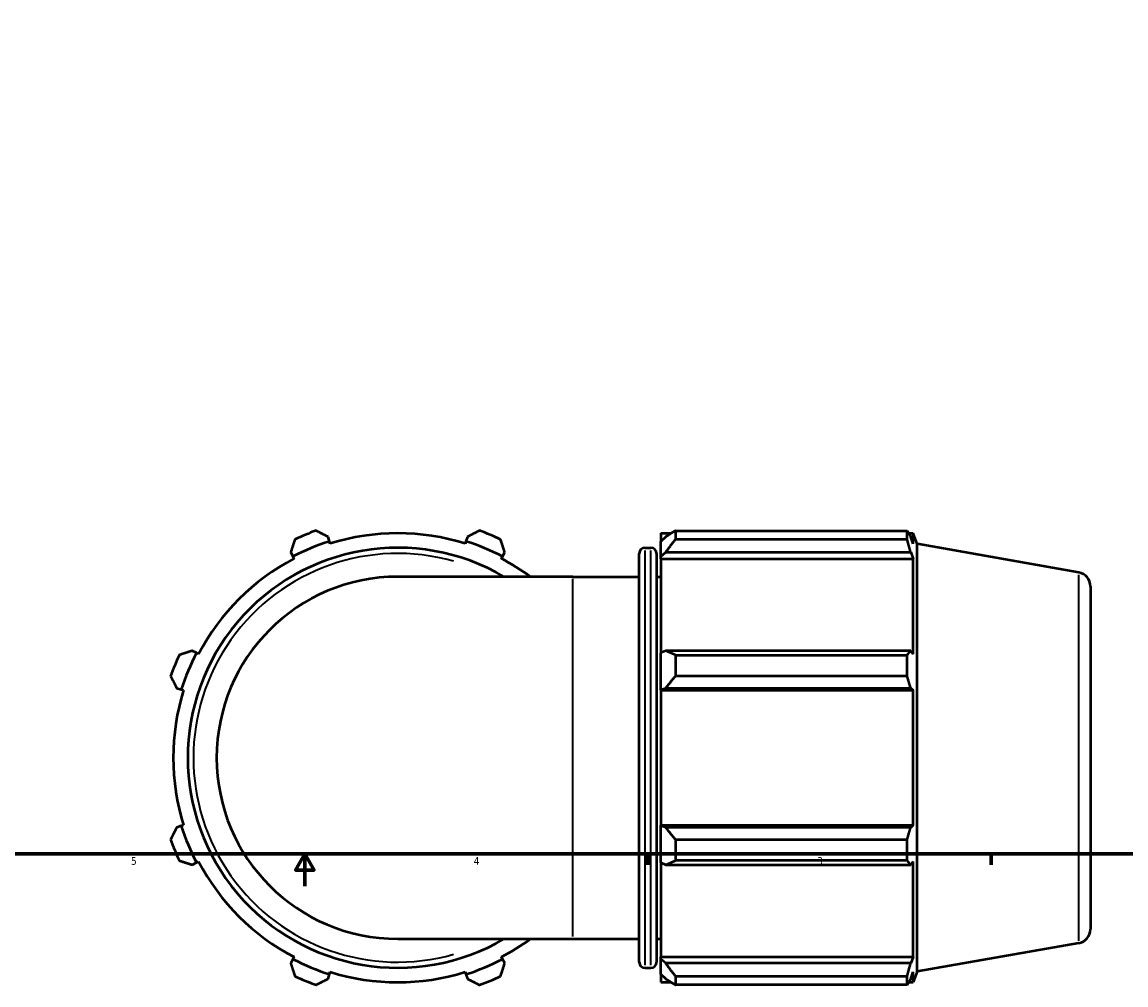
# Model space of a CAD drawing. Header units: inches. Extents: x -0.2 to 53.9, y -21.4 to 49.8.
# Tile 4 of 8: x 13.5 to 27.2, y -0.6 to 11.3. Entities that reach past the tile are written whole.
import ezdxf

# ---------------------------------------------------------------- set-up
doc = ezdxf.new("R2010")
doc.units = ezdxf.units.IN
doc.header["$MEASUREMENT"] = 0
for name, color, linetype, lineweight in [('Border (ANSI)', 7, 'Continuous', 70), ('Visible (ANSI)', 7, 'Continuous', 50), ('Visible Narrow (ANSI)', 7, 'Continuous', 35)]:
    doc.layers.add(name, color=color, linetype=linetype, lineweight=lineweight)
doc.styles.add('Note Text (ANSI)', font='tahoma.ttf')

# ---------------------------------------------------------------- blocks, each defined once
blk = doc.blocks.new('Borders Default Border')
at = {"layer": 'Border (ANSI)'}
for p, q in [((21.25, 1), (21.25, 0.866)), ((25.5, 1), (25.5, 0.866))]:
    blk.add_line(p, q, dxfattribs=at)
at = {"layer": 'Border (ANSI)', "flags": 128}
for points in [[(0.5, 1), (0.5, 21), (33.5, 21), (33.5, 1), (0.5, 1)], [(17, 0.6), (17, 1), (16.885, 0.8), (17.115, 0.8), (17, 1)]]:
    blk.add_lwpolyline(points, dxfattribs=at)
at = {"layer": 'Border (ANSI)', "color": 5, "true_color": 0x0000ff, "char_height": 0.0945, "attachment_point": 7, "style": 'Note Text (ANSI)'}
for s, insert in [('5', (14.847, 0.864)), ('4', (19.092, 0.866)), ('3', (23.346, 0.864))]:
    blk.add_mtext(s, dxfattribs=dict(at, insert=insert))

msp = doc.modelspace()

# ---------------------------------------------------------------- linework, layer by layer
at = {"layer": 'Visible (ANSI)'}
for p, q in [((17.306, 4.871), (17.288, 4.928)), ((19.014, 4.928), (18.996, 4.871)), ((21.411, 4.972), (21.411, 4.871)), ((21.411, 4.972), (21.538, 4.972)), ((21.471, 4.928), (21.411, 4.871)), ((21.591, 5.004), (21.591, 4.896)), ((21.591, 5.004), (24.461, 5.004)), ((24.461, 4.896), (24.461, 5.004)), ((24.48, 4.972), (24.537, 4.972)), ((24.537, 4.843), (24.505, 4.928)), ((24.537, 4.843), (24.537, 4.972)), ((24.586, 4.839), (24.537, 4.972)), ((17.315, 4.843), (17.306, 4.871)), ((18.996, 4.871), (18.987, 4.843)), ((21.213, 4.792), (21.288, 4.792)), ((21.411, 4.684), (21.411, 4.871)), ((24.461, 4.896), (21.591, 4.896)), ((24.586, -0.457), (24.586, 4.839)), ((26.586, 4.486), (24.586, 4.839)), ((16.825, 4.737), (16.853, 4.684)), ((16.853, 4.684), (16.867, 4.657)), ((19.435, 4.657), (19.449, 4.684)), ((19.449, 4.684), (19.476, 4.737)), ((21.143, -0.341), (21.143, 4.722)), ((21.358, 4.722), (21.358, -0.341)), ((21.411, 4.684), (21.471, 4.737)), ((21.411, 4.657), (21.411, 4.684)), ((21.411, 4.657), (21.411, 3.489)), ((21.411, 4.657), (24.537, 4.657)), ((21.471, 4.737), (24.505, 4.737)), ((24.505, 4.737), (24.537, 4.657)), ((24.537, 3.475), (24.537, 4.657)), ((20.321, 4.433), (18.151, 4.433)), ((20.321, 4.433), (21.143, 4.433)), ((21.358, 4.433), (21.411, 4.433)), ((26.731, 4.314), (26.731, 0.068)), ((15.658, 3.489), (15.605, 3.516)), ((15.684, 3.475), (15.658, 3.489)), ((21.471, 3.516), (21.411, 3.489)), ((21.411, 3.036), (21.411, 3.489)), ((24.505, 3.516), (21.471, 3.516)), ((21.591, 3.464), (21.591, 3.203)), ((21.591, 3.464), (24.461, 3.464)), ((24.461, 3.203), (24.461, 3.464)), ((24.537, 3.475), (24.505, 3.516)), ((24.461, 3.203), (21.591, 3.203)), ((15.413, 3.054), (15.47, 3.036)), ((15.47, 3.036), (15.499, 3.027)), ((21.411, 3.036), (21.471, 3.054)), ((21.411, 3.027), (21.411, 3.036)), ((21.411, 3.027), (21.411, 1.355)), ((21.411, 3.027), (24.537, 3.027)), ((21.471, 3.054), (24.505, 3.054)), ((24.505, 3.054), (24.537, 3.027)), ((24.537, 1.355), (24.537, 3.027)), ((15.47, 1.346), (15.413, 1.328)), ((15.499, 1.355), (15.47, 1.346)), ((21.411, 1.346), (21.411, 1.355)), ((21.411, 1.355), (24.537, 1.355)), ((21.411, 0.893), (21.411, 1.346)), ((21.471, 1.328), (21.411, 1.346)), ((24.505, 1.328), (21.471, 1.328)), ((24.537, 1.355), (24.505, 1.328)), ((21.591, 1.178), (21.591, 0.917)), ((21.591, 1.178), (24.461, 1.178)), ((24.461, 0.917), (24.461, 1.178)), ((15.605, 0.866), (15.658, 0.893)), ((15.658, 0.893), (15.684, 0.907)), ((21.411, 0.893), (21.471, 0.866)), ((21.411, 0.893), (21.411, -0.276)), ((21.471, 0.866), (24.505, 0.866)), ((24.461, 0.917), (21.591, 0.917)), ((24.505, 0.866), (24.537, 0.907)), ((24.537, -0.276), (24.537, 0.907)), ((18.151, -0.052), (20.321, -0.052)), ((20.321, -0.052), (21.143, -0.052)), ((21.358, -0.052), (21.411, -0.052)), ((26.586, -0.104), (24.586, -0.457)), ((16.853, -0.302), (16.825, -0.355)), ((16.867, -0.276), (16.853, -0.302)), ((19.449, -0.302), (19.435, -0.276)), ((19.476, -0.355), (19.449, -0.302)), ((21.411, -0.302), (21.411, -0.276)), ((21.411, -0.276), (24.537, -0.276)), ((21.411, -0.49), (21.411, -0.302)), ((21.471, -0.355), (21.411, -0.302)), ((24.505, -0.355), (21.471, -0.355)), ((24.537, -0.276), (24.505, -0.355)), ((17.288, -0.547), (17.306, -0.49)), ((17.306, -0.49), (17.315, -0.461)), ((18.987, -0.461), (18.996, -0.49)), ((18.996, -0.49), (19.014, -0.547)), ((21.213, -0.41), (21.288, -0.41)), ((21.411, -0.49), (21.471, -0.547)), ((21.411, -0.49), (21.411, -0.59)), ((21.591, -0.514), (21.591, -0.622)), ((21.591, -0.514), (24.461, -0.514)), ((24.461, -0.622), (24.461, -0.514)), ((24.505, -0.547), (24.537, -0.461)), ((24.586, -0.457), (24.537, -0.59)), ((24.537, -0.59), (24.537, -0.461)), ((21.411, -0.59), (21.538, -0.59)), ((24.461, -0.622), (21.591, -0.622)), ((24.48, -0.59), (24.537, -0.59))]:
    msp.add_line(p, q, dxfattribs=at)
for centre, radius, start, end in [((18.151, 2.191), 2.99, 109.792, 115.208), ((18.151, 2.191), 2.781, 72.5, 107.5), ((18.151, 2.191), 2.99, 64.792, 70.208), ((18.151, 2.191), 2.601, 59.5497, 300.4503), ((18.151, 2.191), 2.811, 107.5, 117.5), ((18.151, 2.191), 2.811, 62.5, 72.5), ((21.213, 4.722), 0.0698, 90, 180), ((21.288, 4.722), 0.0698, 0, 90), ((18.151, 2.191), 2.781, 117.5, 152.5), ((18.151, 2.191), 2.781, 53.7507, 62.5), ((18.151, 2.191), 2.243, 90, 270), ((26.556, 4.314), 0.175, 0, 80), ((18.151, 2.191), 2.99, 154.792, 160.208), ((18.151, 2.191), 2.811, 152.5, 162.5), ((18.151, 2.191), 2.781, 162.5, 197.5), ((18.151, 2.191), 2.811, 197.5, 207.5), ((18.151, 2.191), 2.99, 199.792, 205.208), ((18.151, 2.191), 2.781, 207.5, 242.5), ((26.556, 0.068), 0.175, 280, 0), ((18.151, 2.191), 2.781, 297.5, 306.2493), ((18.151, 2.191), 2.811, 242.5, 252.5), ((18.151, 2.191), 2.811, 287.5, 297.5), ((21.213, -0.341), 0.0698, 180, 270), ((21.288, -0.341), 0.0698, 270, 0), ((18.151, 2.191), 2.99, 244.792, 250.208), ((18.151, 2.191), 2.781, 252.5, 287.5), ((18.151, 2.191), 2.99, 289.792, 295.208)]:
    msp.add_arc(centre, radius, start, end, dxfattribs=at)
for points, weights in [([(17.288, 4.928), (17.214, 4.966), (17.138, 5.004)], [1.00640423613, 1.01226354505, 1.01732581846]), ([(19.163, 5.004), (19.087, 4.966), (19.014, 4.928)], [1.01732581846, 1.01226354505, 1.00640423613]), ([(21.591, 5.004), (21.528, 4.966), (21.471, 4.928)], [1.01732581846, 1.01226354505, 1.00640423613]), ([(24.461, 5.004), (24.484, 4.966), (24.505, 4.928)], [1, 1.00127171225, 1.00172663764]), ([(16.877, 4.896), (16.851, 4.815), (16.825, 4.737)], [1.01732581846, 1.01226354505, 1.00640423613]), ([(19.476, 4.737), (19.451, 4.815), (19.424, 4.896)], [1.00640423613, 1.01226354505, 1.01732581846]), ([(21.471, 4.737), (21.528, 4.815), (21.591, 4.896)], [1.00640423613, 1.01226354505, 1.01732581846]), ([(24.505, 4.737), (24.484, 4.815), (24.461, 4.896)], [1.00172663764, 1.00127171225, 1]), ([(15.605, 3.516), (15.527, 3.491), (15.445, 3.464)], [1.00640423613, 1.01226354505, 1.01732581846]), ([(21.591, 3.464), (21.528, 3.491), (21.471, 3.516)], [1.01732581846, 1.01226354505, 1.00640423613]), ([(24.461, 3.464), (24.484, 3.491), (24.505, 3.516)], [1, 1.00127171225, 1.00172663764]), ([(15.337, 3.203), (15.376, 3.127), (15.413, 3.054)], [1.01732581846, 1.01226354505, 1.00640423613]), ([(21.471, 3.054), (21.528, 3.127), (21.591, 3.203)], [1.00640423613, 1.01226354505, 1.01732581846]), ([(24.505, 3.054), (24.484, 3.127), (24.461, 3.203)], [1.00172663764, 1.00127171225, 1]), ([(15.413, 1.328), (15.376, 1.255), (15.337, 1.178)], [1.00640423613, 1.01226354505, 1.01732581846]), ([(21.591, 1.178), (21.528, 1.255), (21.471, 1.328)], [1.01732581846, 1.01226354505, 1.00640423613]), ([(24.461, 1.178), (24.484, 1.255), (24.505, 1.328)], [1, 1.00127171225, 1.00172663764]), ([(15.445, 0.917), (15.527, 0.891), (15.605, 0.866)], [1.01732581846, 1.01226354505, 1.00640423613]), ([(21.471, 0.866), (21.528, 0.891), (21.591, 0.917)], [1.00640423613, 1.01226354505, 1.01732581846]), ([(24.505, 0.866), (24.484, 0.891), (24.461, 0.917)], [1.00172663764, 1.00127171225, 1]), ([(16.825, -0.355), (16.851, -0.433), (16.877, -0.514)], [1.00640423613, 1.01226354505, 1.01732581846]), ([(19.424, -0.514), (19.451, -0.433), (19.476, -0.355)], [1.01732581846, 1.01226354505, 1.00640423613]), ([(21.591, -0.514), (21.528, -0.433), (21.471, -0.355)], [1.01732581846, 1.01226354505, 1.00640423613]), ([(24.461, -0.514), (24.484, -0.433), (24.505, -0.355)], [1, 1.00127171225, 1.00172663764]), ([(17.138, -0.622), (17.214, -0.584), (17.288, -0.547)], [1.01732581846, 1.01226354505, 1.00640423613]), ([(19.014, -0.547), (19.087, -0.584), (19.163, -0.622)], [1.00640423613, 1.01226354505, 1.01732581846]), ([(21.471, -0.547), (21.528, -0.584), (21.591, -0.622)], [1.00640423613, 1.01226354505, 1.01732581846]), ([(24.505, -0.547), (24.484, -0.584), (24.461, -0.622)], [1.00172663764, 1.00127171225, 1])]:
    msp.add_rational_spline(points, weights, degree=2, dxfattribs=at)
at = {"layer": 'Visible Narrow (ANSI)'}
for p, q in [((21.213, 4.76), (21.213, -0.378)), ((21.288, -0.378), (21.288, 4.76)), ((20.321, -0.024), (20.321, 4.406)), ((26.586, -0.076), (26.586, 4.458))]:
    msp.add_line(p, q, dxfattribs=at)
msp.add_arc((18.151, 2.191), 2.531, 74.121, 285.879, dxfattribs=at)

# ---------------------------------------------------------------- block references
msp.add_blockref('Borders Default Border', (0, 0))

doc.saveas('drawing.dxf')
